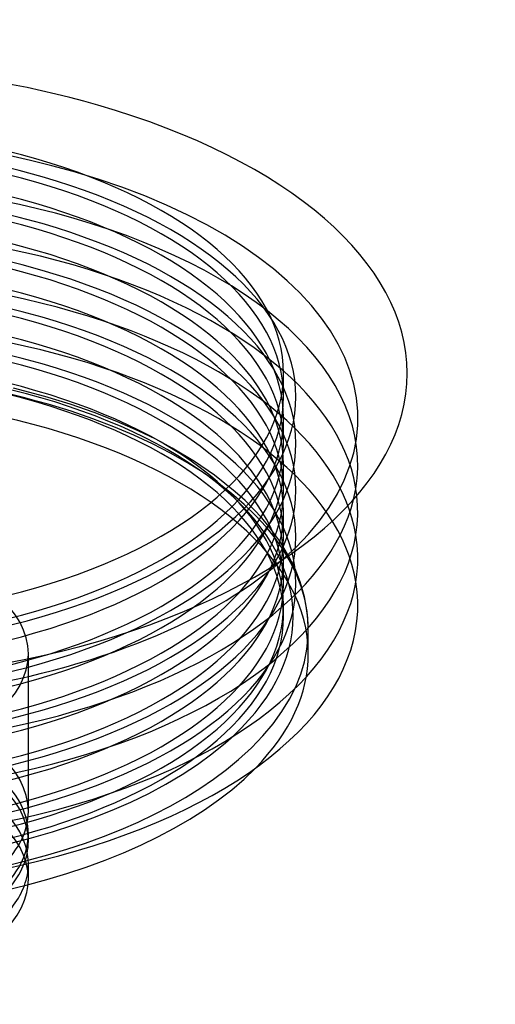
# Model space of a CAD drawing. Header units: millimetres. Extents: x -234 to 234, y -263 to 86.
# Tile 5 of 5: x 77 to 234, y -240 to 86. Entities that reach past the tile are written whole.
import ezdxf

# ---------------------------------------------------------------- set-up
doc = ezdxf.new("R2010")
doc.units = ezdxf.units.MM
doc.layers.add('HIDDEN', color=7, linetype='Continuous')
doc.layers.add('THICK', color=7, linetype='Continuous')

msp = doc.modelspace()

# ---------------------------------------------------------------- linework, layer by layer
at = {"layer": 'HIDDEN'}
for p, q in [((164, -38.7), (164, -30.96)), ((84.99, -38.58), (74.62, -35.82)), ((93.31, -41.15), (84.99, -38.58)), ((101.24, -43.91), (93.31, -41.15)), ((108.76, -46.86), (101.24, -43.91)), ((115.83, -49.97), (108.76, -46.86)), ((164, -54.18), (164, -45.8)), ((121.66, -52.8), (115.83, -49.97)), ((127.12, -55.72), (121.66, -52.8)), ((134.53, -60.16), (127.12, -55.72)), ((141.1, -64.66), (134.53, -60.16)), ((164, -69.66), (164, -61.28)), ((148.03, -70.18), (141.1, -64.66)), ((151.27, -73.1), (148.03, -70.18)), ((154.19, -75.99), (151.27, -73.1)), ((156.82, -78.84), (154.19, -75.99)), ((164, -85.14), (164, -76.76)), ((159.17, -81.65), (156.82, -78.84)), ((162.78, -86.57), (159.17, -81.65)), ((165.67, -91.34), (162.78, -86.57)), ((164, -100.62), (164, -92.24)), ((167.83, -95.72), (165.67, -91.34)), ((169.51, -99.99), (167.83, -95.72)), ((170.12, -101.88), (169.51, -99.99)), ((170.95, -104.97), (170.12, -101.88)), ((171.55, -108.03), (170.95, -104.97)), ((164, -111.46), (164, -107.72)), ((172.04, -111.92), (171.55, -108.03)), ((172.2, -115.79), (172.04, -111.92)), ((172.2, -123.84), (172.2, -115.79)), ((79.5, -175.98), (79.5, -123.84)), ((79.5, -185.89), (79.5, -183.42)), ((79.5, -198.32), (79.5, -193.34))]:
    msp.add_line(p, q, dxfattribs=at)
for centre, major_axis, start_param, end_param in [((0, -45.8), (188.6, 0), 1.047198, 3.662691), ((0, -38.7), (168.1, 0), 1.047198, 4.18879), ((0, -30.96), (-164, 0), -2.094395, -0.000001), ((0, -38.7), (164, 0), 1.047198, 3.141591), ((0, -54.18), (168.1, 0), 1.047198, 4.18879), ((0, -45.8), (-164, 0), -2.094395, -0.000001), ((0, -30.96), (-164, 0), 3.141591, 4.18879), ((0, -61.28), (188.6, 0), 1.047198, 3.263312), ((0, -45.8), (188.6, 0), -0.521099, 1.047198), ((0, -38.7), (168.1, 0), -2.094395, 1.047198), ((0, -54.18), (164, 0), 1.047198, 3.141591), ((0, -38.7), (164, 0), -0.000001, 1.047198), ((0, -69.66), (168.1, 0), 1.047198, 3.798284), ((0, -61.28), (-164, 0), -2.094395, -0.000001), ((0, -45.8), (-164, 0), 3.141591, 4.18879), ((0, -76.76), (188.6, 0), 1.047198, 3.085527), ((0, -61.28), (188.6, 0), -0.121719, 1.047198), ((0, -54.18), (168.1, 0), -2.094395, 1.047198), ((0, -54.18), (164, 0), -0.000001, 1.047198), ((0, -69.66), (164, 0), 1.047198, 3.141591), ((0, -85.14), (168.1, 0), 1.047198, 3.798284), ((0, -76.76), (-164, 0), -2.094395, -0.000001), ((0, -61.28), (-164, 0), 3.141591, 4.18879), ((0, -92.24), (188.6, 0), 1.047198, 3.059421), ((0, -76.76), (188.6, 0), 0.056066, 1.047198), ((0, -85.14), (164, 0), 1.047198, 3.141591), ((0, -69.66), (168.1, 0), -2.094395, 1.047198), ((0, -69.66), (164, 0), -0.000001, 1.047198), ((0, -76.76), (-164, 0), 3.141591, 4.18879), ((0, -107.72), (188.6, 0), 1.047198, 3.059421), ((0, -100.62), (168.1, 0), 1.047198, 3.798284), ((0, -92.24), (-164, 0), -2.094395, -0.000001), ((0, -85.14), (168.1, 0), -2.094395, 1.047198), ((0, -92.24), (188.6, 0), 0.082172, 1.047198), ((0, -100.62), (164, 0), 1.047198, 3.141591), ((0, -111.46), (167.2, 0), -0.523599, 2.617994), ((0, -85.14), (164, 0), -0.000001, 1.047198), ((0, -115.79), (-172.2, 0), -2.094395, -0.523599), ((0, -107.72), (-164, 0), -2.094395, -0.000001), ((0, -92.24), (-164, 0), 3.141591, 4.18879), ((0, -111.46), (-164, 0), -2.094395, -0.000001), ((0, -107.72), (188.6, 0), 0.082172, 1.047198), ((0, -100.62), (168.1, 0), -2.094395, 1.047198), ((0, -30.96), (-164, 0), 1.047198, 3.141591), ((0, -100.62), (164, 0), -0.000001, 1.047198), ((0, -123.84), (-172.2, 0), -2.094395, 0.000002), ((0, -38.7), (164, 0), -2.094395, -0.000001), ((0, -107.72), (-164, 0), 3.141591, 4.18879), ((0, -111.46), (-164, 0), 3.141591, 4.18879), ((0, -115.79), (-172.2, 0), 2.617994, 4.18879), ((0, -45.8), (-164, 0), 1.047198, 3.141591), ((0, -123.84), (-172.2, 0), -3.141592, -2.094395), ((0, -54.18), (164, 0), -2.094395, -0.000001), ((0, -61.28), (-164, 0), 1.047198, 3.141591), ((0, -69.66), (164, 0), -2.094395, -0.000001), ((0, -76.76), (-164, 0), 1.047198, 3.141591), ((0, -85.14), (164, 0), -2.094395, -0.000001), ((0, -123.84), (-79.5, 0), -3.141581, -2.094395), ((0, -92.24), (-164, 0), 1.047198, 3.141591), ((0, -100.62), (164, 0), -2.094395, -0.000001), ((0, -107.72), (-164, 0), 1.047198, 3.141591), ((0, -111.46), (-164, 0), 1.047198, 3.141591), ((0, -123.84), (-79.5, 0), 1.047198, 3.141604), ((0, -123.84), (-172.2, 0), 2.68673, 3.141594), ((0, -175.98), (79.5, 0), 0.000012, 1.047198), ((0, -183.42), (-79.5, 0), -3.141581, -2.094395), ((0, -185.89), (79.5, 0), 0.000012, 1.047198), ((0, -111.46), (167.2, 0), -2.094395, -0.523599), ((0, -115.79), (-172.2, 0), 1.226732, 2.617994), ((0, -198.32), (-79.5, 0), -3.141581, -2.094395), ((0, -193.34), (-79.5, 0), -3.141581, -2.526097), ((0, -175.98), (79.5, 0), -0.523599, 0.000012), ((0, -183.42), (-79.5, 0), 2.638675, 3.141604), ((0, -185.89), (79.5, 0), -0.413651, 0.000012), ((0, -193.34), (-79.5, 0), 2.959028, 3.141604), ((0, -198.32), (-79.5, 0), 3.093246, 3.141604)]:
    msp.add_ellipse(centre, major_axis=major_axis, ratio=0.5, start_param=start_param, end_param=end_param, dxfattribs=at)
at = {"layer": 'THICK'}
for centre, major_axis, start_param, end_param in [((0, -30.96), (205, 0), 1.047198, 4.18879), ((0, -30.96), (205, 0), -2.094395, 1.047198), ((0, -76.76), (188.6, 0), -2.094395, 0.056066), ((0, -61.28), (188.6, 0), -2.094395, -0.121719), ((0, -92.24), (188.6, 0), -2.094395, 0.082172), ((0, -45.8), (188.6, 0), -2.094395, -0.521099), ((0, -107.72), (188.6, 0), -2.094395, 0.082172), ((0, -123.84), (-172.2, 0), 1.226732, 2.68673), ((0, -198.32), (-79.5, 0), 1.047198, 3.093246), ((0, -193.34), (-79.5, 0), 2.617994, 2.959028)]:
    msp.add_ellipse(centre, major_axis=major_axis, ratio=0.5, start_param=start_param, end_param=end_param, dxfattribs=at)

doc.saveas('drawing.dxf')
